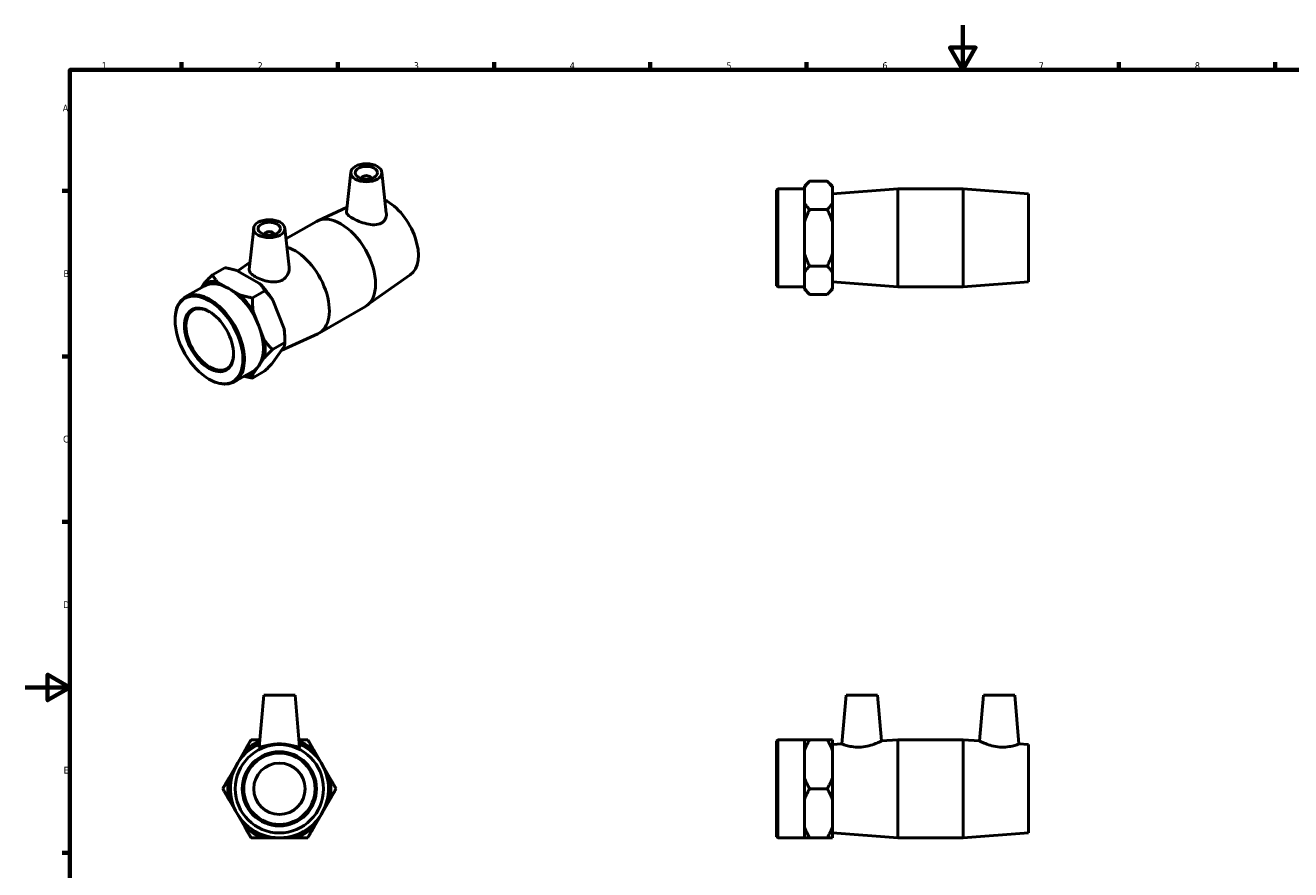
# Model space of a CAD drawing. Header units: millimetres. Extents: x 0 to 904, y -157 to 594.
# Tile 2 of 3: x 0 to 568, y 215 to 594. Entities that reach past the tile are written whole.
import ezdxf

# ---------------------------------------------------------------- set-up
doc = ezdxf.new("R2010")
doc.units = ezdxf.units.MM
doc.layers.add('Border (ANSI)', color=7, linetype='Continuous', lineweight=70)
doc.layers.add('Visible (ANSI)', color=7, linetype='Continuous', lineweight=50)
doc.styles.add('Note Text (ANSI)', font='tahoma.ttf')

# ---------------------------------------------------------------- blocks, each defined once
blk = doc.blocks.new('Borders Default Border')
at = {"layer": 'Border (ANSI)'}
for p, q in [((70.08, 574), (70.08, 577.45)), ((140.17, 574), (140.17, 577.45)), ((210.25, 574), (210.25, 577.45)), ((280.33, 574), (280.33, 577.45)), ((350.42, 574), (350.42, 577.45)), ((490.58, 574), (490.58, 577.45)), ((560.67, 574), (560.67, 577.45)), ((20, 519.75), (16.55, 519.75)), ((20, 445.5), (16.55, 445.5)), ((20, 371.25), (16.55, 371.25)), ((20, 222.75), (16.55, 222.75))]:
    blk.add_line(p, q, dxfattribs=at)
at = {"layer": 'Border (ANSI)', "flags": 128}
for points in [[(420.5, 594), (420.5, 574), (414.73, 584), (426.27, 584), (420.5, 574)], [(20, 20), (20, 574), (821, 574), (821, 20), (20, 20)], [(0, 297), (20, 297), (10, 302.77), (10, 291.23), (20, 297)]]:
    blk.add_lwpolyline(points, dxfattribs=at)
at = {"layer": 'Border (ANSI)', "color": 230, "true_color": 0xff0080, "char_height": 3.05, "attachment_point": 7, "style": 'Note Text (ANSI)'}
for s, insert in [('1', (34.35, 574.4)), ('2', (104.2, 574.4)), ('3', (174.26, 574.34)), ('4', (244.23, 574.4)), ('5', (314.48, 574.34)), ('6', (384.49, 574.34)), ('7', (454.6, 574.4)), ('8', (524.63, 574.33)), ('A', (16.78, 555.35)), ('B', (17.15, 481.1)), ('C', (16.95, 406.8)), ('D', (16.96, 332.6)), ('E', (17.21, 258.35))]:
    blk.add_mtext(s, dxfattribs=dict(at, insert=insert))

msp = doc.modelspace()

# ---------------------------------------------------------------- linework, layer by layer
at = {"layer": 'Visible (ANSI)'}
for p, q in [((145.997, 528.107), (144.09, 510.316)), ((159.971, 528.107), (161.945, 509.697)), ((150.984, 525.22), (150.984, 525.406)), ((154.984, 525.22), (154.984, 525.406)), ((349.531, 521.779), (351.831, 524.079)), ((359.731, 524.079), (351.831, 524.079)), ((362.031, 521.779), (359.731, 524.079)), ((337.031, 520.195), (337.511, 520.675)), ((337.031, 477.155), (337.031, 520.195)), ((337.511, 520.675), (337.511, 476.675)), ((337.511, 520.675), (349.531, 520.675)), ((349.531, 521.779), (349.531, 521.255)), ((349.531, 517.728), (349.531, 521.255)), ((349.531, 514.201), (349.531, 517.728)), ((362.031, 521.255), (362.031, 521.779)), ((362.031, 514.201), (362.031, 521.255)), ((362.031, 518.475), (391.365, 520.675)), ((391.365, 476.675), (391.365, 520.675)), ((391.365, 520.675), (420.698, 520.675)), ((420.698, 476.675), (420.698, 520.675)), ((450.031, 518.475), (420.698, 520.675)), ((450.031, 478.875), (450.031, 518.475)), ((144.308, 512.351), (131.198, 506.328)), ((349.531, 514.201), (349.531, 505.73)), ((359.731, 511.377), (351.831, 511.377)), ((362.031, 505.73), (362.031, 514.201)), ((116.935, 498.15), (130.597, 506.017)), ((349.531, 498.675), (349.531, 505.73)), ((362.031, 491.621), (362.031, 505.73)), ((102.439, 503.024), (100.448, 484.45)), ((107.426, 500.323), (107.426, 500.137)), ((111.426, 500.323), (111.426, 500.137)), ((116.413, 503.024), (118.294, 485.481)), ((349.531, 491.621), (349.531, 498.675)), ((349.531, 491.621), (349.531, 483.15)), ((362.031, 483.15), (362.031, 491.621)), ((89.484, 485.285), (83.898, 482.068)), ((105.081, 478.177), (95.104, 483.922)), ((95.272, 483.825), (100.799, 487.723)), ((349.531, 479.623), (349.531, 483.15)), ((359.731, 485.974), (351.831, 485.974)), ((362.031, 476.096), (362.031, 483.15)), ((71.775, 472.144), (80.275, 477.038)), ((80.275, 478.283), (78.813, 476.197)), ((91.253, 475.96), (86.265, 478.832)), ((172.712, 482.066), (153.125, 468.252)), ((337.031, 477.155), (337.511, 476.675)), ((349.531, 476.096), (349.531, 479.623)), ((362.031, 478.875), (391.365, 476.675)), ((450.031, 478.875), (420.698, 476.675)), ((96.242, 473.087), (91.253, 475.96)), ((107.447, 474.941), (101.861, 471.724)), ((337.511, 476.675), (349.531, 476.675)), ((349.531, 476.096), (349.531, 475.572)), ((349.531, 475.572), (351.831, 473.272)), ((359.731, 473.272), (351.831, 473.272)), ((362.031, 475.572), (359.731, 473.272)), ((362.031, 475.572), (362.031, 476.096)), ((391.365, 476.675), (420.698, 476.675)), ((104.726, 459.209), (102.231, 465.64)), ((116.059, 457.867), (111.07, 470.73)), ((131.813, 455.943), (152.555, 467.888)), ((67.198, 461.647), (67.198, 462.037)), ((107.22, 452.777), (104.726, 459.209)), ((114.818, 448.1), (131.212, 455.633)), ((116.429, 451.783), (110.843, 448.566)), ((111.07, 442.754), (116.059, 449.871)), ((116.429, 453.656), (116.429, 451.783)), ((104.726, 441.222), (107.22, 444.781)), ((93.733, 434.014), (102.232, 438.909)), ((107.447, 438.969), (101.861, 435.752)), ((102.231, 437.664), (104.726, 441.222)), ((82.356, 435.324), (82.694, 435.128)), ((106.988, 293.538), (104.951, 270.262)), ((120.988, 293.538), (106.988, 293.538)), ((120.988, 293.538), (123.024, 270.262)), ((368.231, 293.538), (366.317, 271.66)), ((368.231, 293.538), (382.231, 293.538)), ((382.231, 293.538), (384.029, 272.988)), ((429.831, 293.538), (428.033, 272.988)), ((443.831, 293.538), (429.831, 293.538)), ((443.831, 293.538), (445.745, 271.66)), ((337.031, 273.058), (337.511, 273.538)), ((337.031, 230.018), (337.031, 273.058)), ((337.511, 273.538), (337.511, 229.538)), ((337.511, 273.538), (349.531, 273.538)), ((349.531, 273.538), (349.531, 268.648)), ((359.731, 273.538), (351.831, 273.538)), ((362.031, 268.648), (362.031, 273.538)), ((384.029, 272.988), (391.365, 273.538)), ((391.365, 229.538), (391.365, 273.538)), ((391.365, 273.538), (420.698, 273.538)), ((420.698, 229.538), (420.698, 273.538)), ((428.033, 272.988), (420.698, 273.538)), ((91.408, 256.429), (98.462, 268.648)), ((129.513, 268.648), (136.567, 256.429)), ((349.531, 262.538), (349.531, 268.648)), ((362.031, 271.338), (366.317, 271.66)), ((362.031, 256.429), (362.031, 268.648)), ((450.031, 271.338), (445.745, 271.66)), ((450.031, 231.738), (450.031, 271.338)), ((349.531, 256.429), (349.531, 262.538)), ((349.531, 256.429), (349.531, 246.648)), ((362.031, 246.648), (362.031, 256.429)), ((359.731, 251.538), (351.831, 251.538)), ((98.462, 234.429), (91.408, 246.648)), ((136.567, 246.648), (129.513, 234.429)), ((349.531, 240.538), (349.531, 246.648)), ((362.031, 234.429), (362.031, 246.648)), ((349.531, 234.429), (349.531, 240.538)), ((349.531, 234.429), (349.531, 229.538)), ((362.031, 229.538), (362.031, 234.429)), ((121.042, 229.538), (106.933, 229.538)), ((337.031, 230.018), (337.511, 229.538)), ((337.511, 229.538), (349.531, 229.538)), ((359.731, 229.538), (351.831, 229.538)), ((362.031, 231.738), (391.365, 229.538)), ((391.365, 229.538), (420.698, 229.538)), ((450.031, 231.738), (420.698, 229.538))]:
    msp.add_line(p, q, dxfattribs=at)
for radius in [19.8, 16.64, 16, 11.5]:
    msp.add_circle((113.988, 251.538), radius, dxfattribs=at)
for radius, start, end in [(23.103, 112.4048, 132.2208), (23.103, 47.7792, 67.5952), (22, 113.90503, 66.09497), (23.103, 167.7792, 192.2208), (23.103, 347.7792, 12.2208), (23.103, 227.7792, 252.2208), (23.103, 287.7792, 312.2208)]:
    msp.add_arc((113.988, 251.538), radius, start, end, dxfattribs=at)
for centre, major_axis, ratio in [((152.984, 527.859), (7, 0), 0.5758617), ((152.984, 527.859), (5, 0), 0.5758617), ((109.426, 502.776), (7, 0), 0.5758617), ((109.426, 502.776), (5, 0), 0.5758617), ((82.415, 452.884), (10.739, -18.649), 0.5780931), ((82.415, 452.884), (7.798, -13.541), 0.5780931)]:
    msp.add_ellipse(centre, major_axis=major_axis, ratio=ratio, dxfattribs=at)
for centre, major_axis, ratio, start_param, end_param in [((152.984, 525.406), (-2, 0), 0.5758617, 2.9729035, 6.4518745), ((162.318, 498.897), (9.881, -17.158), 0.5780931, 0.0531605, 2.430229), ((141.576, 486.952), (-10.979, 19.065), 0.5780931, 3.1415927, 6.2831853), ((109.426, 500.323), (-2, 0), 0.5758617, 2.9729035, 6.4518745), ((120.834, 475.008), (10.979, -19.065), 0.5780931, 6.2300248, 8.8691023), ((91.253, 457.974), (-11.529, 20.021), 0.5780931, 5.8100264, 6.2366128), ((91.253, 457.974), (-10.979, 19.065), 0.5780931, 5.4997209, 6.2831853), ((100.092, 463.064), (11.529, -20.021), 0.5780931, 1.6212362, 2.0478226), ((82.754, 453.079), (10.979, -19.065), 0.5780931, 5.4958534, 10.2121098), ((91.253, 457.974), (-10.979, 19.065), 0.5780931, 4.4525233, 5.4997209), ((91.253, 457.974), (-11.529, 20.021), 0.5780931, 4.7628289, 5.1894153), ((82.754, 453.079), (7.558, -13.125), 0.5780931, 2.3699234, 7.0548545), ((91.253, 457.974), (10.979, -19.065), 0.5780931, 0.2637331, 1.3109306), ((100.092, 463.064), (11.529, -20.021), 0.5780931, 0.7873319, 1.0006251), ((91.253, 457.974), (-11.529, 20.021), 0.5780931, 3.7156313, 4.1422177), ((91.253, 457.974), (11.529, -20.021), 0.5780931, 5.9728797, 6.2366128), ((91.253, 457.974), (10.979, -19.065), 0.5780931, 0, 0.2637331)]:
    msp.add_ellipse(centre, major_axis=major_axis, ratio=ratio, start_param=start_param, end_param=end_param, dxfattribs=at)
for points, weights in [([(351.831, 524.079), (350.353, 522.6), (349.531, 521.255)], [1, 1.00684629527, 1]), ([(362.031, 521.255), (361.21, 522.6), (359.731, 524.079)], [1, 1.00684629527, 1]), ([(349.531, 514.201), (350.353, 512.856), (351.831, 511.377)], [1, 1.00684629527, 1]), ([(351.831, 511.377), (350.353, 508.42), (349.531, 505.73)], [1, 1.00684629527, 1]), ([(359.731, 511.377), (361.21, 512.856), (362.031, 514.201)], [1, 1.00684629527, 1]), ([(362.031, 505.73), (361.21, 508.42), (359.731, 511.377)], [1, 1.00684629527, 1]), ([(349.531, 491.621), (350.353, 488.931), (351.831, 485.974)], [1, 1.00684629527, 1]), ([(359.731, 485.974), (361.21, 488.931), (362.031, 491.621)], [1, 1.00684629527, 1]), ([(95.104, 483.922), (92.621, 484.683), (89.484, 485.285)], [1, 1.00684629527, 1]), ([(351.831, 485.974), (350.353, 484.495), (349.531, 483.15)], [1, 1.00684629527, 1]), ([(362.031, 483.15), (361.21, 484.495), (359.731, 485.974)], [1, 1.00684629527, 1]), ([(80.275, 478.283), (81.807, 479.974), (83.898, 482.068)], [1, 1.00684629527, 1]), ([(83.898, 482.068), (84.944, 480.262), (86.265, 478.832)], [1, 1.00684629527, 1]), ([(107.447, 474.941), (106.402, 476.747), (105.081, 478.177)], [1, 1.00684629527, 1]), ([(96.242, 473.087), (98.724, 472.326), (101.861, 471.724)], [1, 1.00684629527, 1]), ([(101.861, 471.724), (101.861, 468.426), (102.231, 465.64)], [1, 1.00684629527, 1]), ([(111.07, 470.73), (109.539, 472.847), (107.447, 474.941)], [1, 1.00684629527, 1]), ([(349.531, 476.096), (350.353, 474.751), (351.831, 473.272)], [1, 1.00684629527, 1]), ([(359.731, 473.272), (361.21, 474.751), (362.031, 476.096)], [1, 1.00684629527, 1]), ([(116.429, 451.783), (116.429, 455.081), (116.059, 457.867)], [1, 1.00684629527, 1]), ([(107.22, 452.777), (108.751, 450.66), (110.843, 448.566)], [1, 1.00684629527, 1]), ([(110.843, 448.566), (108.751, 446.472), (107.22, 444.781)], [1, 1.00684629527, 1]), ([(116.059, 449.871), (116.429, 450.893), (116.429, 451.783)], [1, 1.00684629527, 1]), ([(107.447, 438.969), (109.539, 441.063), (111.07, 442.754)], [1, 1.00684629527, 1]), ([(102.231, 437.664), (101.861, 436.642), (101.861, 435.752)], [1, 1.00684629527, 1]), ([(101.861, 435.752), (99.882, 436.132), (98.174, 436.572)], [1, 1.00430817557, 1.00319433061]), ([(98.462, 268.648), (99.807, 270.977), (101.286, 273.538)], [1, 1.00684629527, 1]), ([(101.286, 273.538), (103.331, 273.538), (105.238, 273.538)], [1, 1.00472527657, 1.00292783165]), ([(122.737, 273.538), (124.644, 273.538), (126.689, 273.538)], [1.00292783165, 1.00472527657, 1]), ([(126.689, 273.538), (128.168, 270.977), (129.513, 268.648)], [1, 1.00684629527, 1]), ([(349.531, 273.538), (350.353, 273.538), (351.831, 273.538)], [1, 1.00684629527, 1]), ([(351.831, 273.538), (350.353, 270.977), (349.531, 268.648)], [1, 1.00684629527, 1]), ([(359.731, 273.538), (361.21, 273.538), (362.031, 273.538)], [1, 1.00684629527, 1]), ([(362.031, 268.648), (361.21, 270.977), (359.731, 273.538)], [1, 1.00684629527, 1]), ([(88.584, 251.538), (90.063, 254.1), (91.408, 256.429)], [1, 1.00684629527, 1]), ([(136.567, 256.429), (137.912, 254.1), (139.391, 251.538)], [1, 1.00684629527, 1]), ([(349.531, 256.429), (350.353, 254.1), (351.831, 251.538)], [1, 1.00684629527, 1]), ([(359.731, 251.538), (361.21, 254.1), (362.031, 256.429)], [1, 1.00684629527, 1]), ([(91.408, 246.648), (90.063, 248.977), (88.584, 251.538)], [1, 1.00684629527, 1]), ([(139.391, 251.538), (137.912, 248.977), (136.567, 246.648)], [1, 1.00684629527, 1]), ([(351.831, 251.538), (350.353, 248.977), (349.531, 246.648)], [1, 1.00684629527, 1]), ([(362.031, 246.648), (361.21, 248.977), (359.731, 251.538)], [1, 1.00684629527, 1]), ([(101.286, 229.538), (99.807, 232.1), (98.462, 234.429)], [1, 1.00684629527, 1]), ([(129.513, 234.429), (128.168, 232.1), (126.689, 229.538)], [1, 1.00684629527, 1]), ([(349.531, 234.429), (350.353, 232.1), (351.831, 229.538)], [1, 1.00684629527, 1]), ([(359.731, 229.538), (361.21, 232.1), (362.031, 234.429)], [1, 1.00684629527, 1]), ([(106.933, 229.538), (104.243, 229.538), (101.286, 229.538)], [1, 1.00684629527, 1]), ([(126.689, 229.538), (123.732, 229.538), (121.042, 229.538)], [1, 1.00684629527, 1]), ([(351.831, 229.538), (350.353, 229.538), (349.531, 229.538)], [1, 1.00684629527, 1]), ([(362.031, 229.538), (361.21, 229.538), (359.731, 229.538)], [1, 1.00684629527, 1])]:
    msp.add_rational_spline(points, weights, degree=2, dxfattribs=at)
for points, knots in [([(159.617, 505.271), (158.805, 504.838), (157.772, 504.594), (155.521, 504.527), (154.301, 504.695), (152.04, 505.221), (150.841, 505.609), (148.612, 506.502), (147.582, 507.004), (145.943, 507.947), (145.242, 508.442), (144.316, 509.366), (144.09, 509.799), (144.083, 510.229), (144.085, 510.272), (144.09, 510.316)], [0, 0, 0, 0, 0.3568893, 0.3568893, 0.7137785, 0.7137785, 1.0614279, 1.0614279, 1.4090772, 1.4090772, 1.7567266, 1.7567266, 2.1043759, 2.1043759, 2.1433484, 2.1433484, 2.1433484, 2.1433484]), ([(161.944, 509.696), (161.956, 509.59), (161.964, 509.483), (161.999, 508.589), (161.822, 507.744), (161.009, 506.283), (160.371, 505.674), (159.617, 505.271)], [4.77337409, 4.77337409, 4.77337409, 4.77337409, 4.81775042, 4.81775042, 5.1495581, 5.1495581, 5.48136577, 5.48136577, 5.48136577, 5.48136577]), ([(115.567, 479.904), (114.761, 479.409), (113.752, 479.07), (111.572, 478.807), (110.4, 478.876), (108.218, 479.237), (107.053, 479.555), (104.899, 480.341), (103.91, 480.806), (102.336, 481.712), (101.65, 482.212), (100.719, 483.202), (100.473, 483.696), (100.436, 484.258), (100.438, 484.353), (100.449, 484.45)], [0, 0, 0, 0, 0.3318077, 0.3318077, 0.6636154, 0.6636154, 0.9976105, 0.9976105, 1.3316057, 1.3316057, 1.6656008, 1.6656008, 1.999596, 1.999596, 2.0665904, 2.0665904, 2.0665904, 2.0665904]), ([(118.293, 485.481), (118.314, 485.288), (118.325, 485.095), (118.332, 483.983), (118.108, 482.983), (117.159, 481.207), (116.433, 480.437), (115.567, 479.904)], [4.69391853, 4.69391853, 4.69391853, 4.69391853, 4.76758723, 4.76758723, 5.1244765, 5.1244765, 5.48136577, 5.48136577, 5.48136577, 5.48136577]), ([(384.029, 272.988), (384.029, 272.988), (383.797, 272.868), (382.876, 272.429), (382.188, 272.113), (380.598, 271.479), (379.576, 271.115), (377.313, 270.529), (376.069, 270.315), (374.883, 270.235)], [4.0722885, 4.0722885, 4.0722885, 4.0722885, 4.4199379, 4.4199379, 4.7675872, 4.7675872, 5.1244765, 5.1244765, 5.4813658, 5.4813658, 5.4813658, 5.4813658]), ([(437.179, 270.235), (435.993, 270.315), (434.749, 270.529), (432.486, 271.115), (431.465, 271.479), (429.874, 272.113), (429.187, 272.429), (428.266, 272.868), (428.033, 272.988), (428.033, 272.988)], [0, 0, 0, 0, 0.3568893, 0.3568893, 0.7137785, 0.7137785, 1.0614279, 1.0614279, 1.4090772, 1.4090772, 1.4090772, 1.4090772]), ([(123.024, 270.262), (123.025, 270.252), (123.023, 270.243), (122.984, 270.16), (122.721, 270.195), (121.754, 270.446), (121.051, 270.655), (119.464, 271.052), (118.466, 271.269), (116.285, 271.575), (115.101, 271.66), (112.874, 271.66), (111.69, 271.575), (109.509, 271.269), (108.511, 271.052), (106.924, 270.655), (106.221, 270.446), (105.254, 270.195), (104.991, 270.16), (104.956, 270.235)], [2.7834011, 2.7834011, 2.7834011, 2.7834011, 2.8181545, 2.8181545, 3.1499621, 3.1499621, 3.4817698, 3.4817698, 3.815765, 3.815765, 4.1497601, 4.1497601, 4.4837553, 4.4837553, 4.8177504, 4.8177504, 5.1495581, 5.1495581, 5.4813658, 5.4813658, 5.4813658, 5.4813658]), ([(374.883, 270.235), (373.78, 270.16), (372.616, 270.195), (370.499, 270.446), (369.546, 270.655), (368.046, 271.052), (367.396, 271.269), (366.531, 271.575), (366.317, 271.66), (366.317, 271.66)], [0, 0, 0, 0, 0.3318077, 0.3318077, 0.6636154, 0.6636154, 0.9976105, 0.9976105, 1.3316057, 1.3316057, 1.3316057, 1.3316057]), ([(445.745, 271.66), (445.745, 271.66), (445.531, 271.575), (444.666, 271.269), (444.016, 271.052), (442.517, 270.655), (441.564, 270.446), (439.447, 270.195), (438.282, 270.16), (437.179, 270.235)], [4.1497601, 4.1497601, 4.1497601, 4.1497601, 4.4837553, 4.4837553, 4.8177504, 4.8177504, 5.1495581, 5.1495581, 5.4813658, 5.4813658, 5.4813658, 5.4813658])]:
    msp.add_open_spline(points, degree=3, knots=knots, dxfattribs=at)
msp.add_open_spline([(104.956, 270.235), (104.952, 270.243), (104.95, 270.252), (104.951, 270.262)], degree=3, dxfattribs=at)

# ---------------------------------------------------------------- block references
msp.add_blockref('Borders Default Border', (0, 0))

doc.saveas('drawing.dxf')
